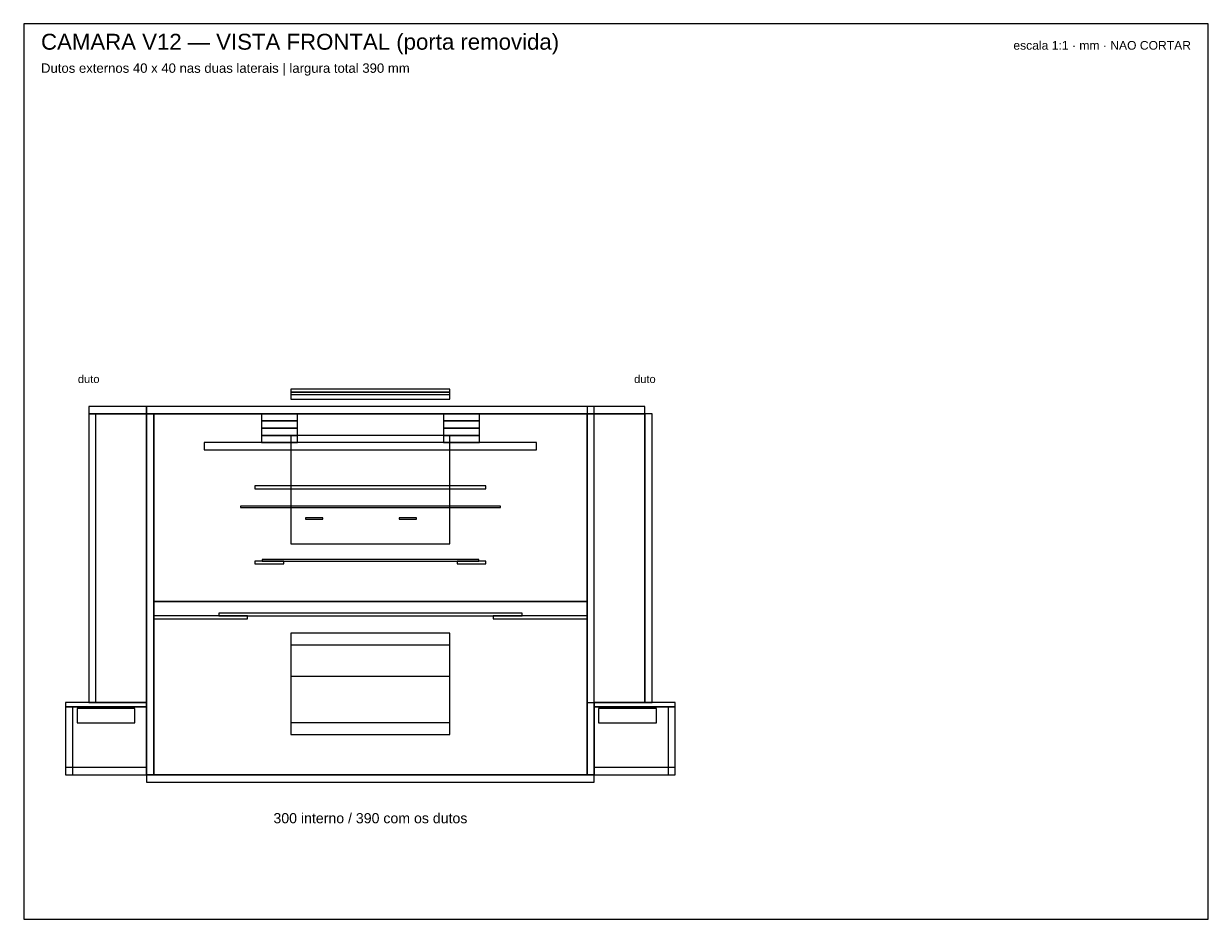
# Model space of a CAD drawing. Header units: millimetres. Extents: x 0 to 820, y 0 to 620.
import ezdxf
from ezdxf.enums import TextEntityAlignment as Align

# ---------------------------------------------------------------- set-up
doc = ezdxf.new("R2010")
doc.units = ezdxf.units.MM
for name, color, linetype in [('CORTE', 1, 'Continuous'), ('MOLDURA', 8, 'Continuous'), ('REF', 9, 'Continuous'), ('TEXTO', 7, 'Continuous')]:
    doc.layers.add(name, color=color, linetype=linetype)
doc.styles.add('ARIAL', font='arial.ttf')

msp = doc.modelspace()

# ---------------------------------------------------------------- linework, layer by layer
at = {"layer": 'CORTE'}
for points in [[(185, 365), (295, 365), (295, 367), (185, 367)], [(185, 360), (295, 360), (295, 365), (185, 365)], [(185, 360), (295, 360), (295, 363), (185, 363)], [(185, 360), (295, 360), (295, 363), (185, 363)], [(45, 350), (85, 350), (85, 355), (45, 355)], [(85, 350), (395, 350), (395, 355), (85, 355)], [(390, 350), (430, 350), (430, 355), (390, 355)], [(45, 150), (50, 150), (50, 350), (45, 350)], [(45, 150), (85, 150), (85, 350), (45, 350)], [(45, 150), (85, 150), (85, 350), (45, 350)], [(85, 100), (90, 100), (90, 350), (85, 350)], [(90, 220), (390, 220), (390, 350), (90, 350)], [(90, 100), (390, 100), (390, 350), (90, 350)], [(90, 100), (390, 100), (390, 350), (90, 350)], [(164.5, 345), (189.5, 345), (189.5, 350), (164.5, 350)], [(164.5, 345), (189.5, 345), (189.5, 350), (164.5, 350)], [(164.5, 340), (189.5, 340), (189.5, 345), (164.5, 345)], [(164.5, 340), (189.5, 340), (189.5, 345), (164.5, 345)], [(290.5, 345), (315.5, 345), (315.5, 350), (290.5, 350)], [(290.5, 345), (315.5, 345), (315.5, 350), (290.5, 350)], [(290.5, 340), (315.5, 340), (315.5, 345), (290.5, 345)], [(290.5, 340), (315.5, 340), (315.5, 345), (290.5, 345)], [(390, 100), (395, 100), (395, 350), (390, 350)], [(390, 150), (430, 150), (430, 350), (390, 350)], [(390, 150), (430, 150), (430, 350), (390, 350)], [(430, 150), (435, 150), (435, 350), (430, 350)], [(164.5, 335), (189.5, 335), (189.5, 340), (164.5, 340)], [(164.5, 335), (189.5, 335), (189.5, 340), (164.5, 340)], [(290.5, 335), (315.5, 335), (315.5, 340), (290.5, 340)], [(290.5, 335), (315.5, 335), (315.5, 340), (290.5, 340)], [(125, 325), (355, 325), (355, 330), (125, 330)], [(164.5, 330), (189.5, 330), (189.5, 335), (164.5, 335)], [(164.5, 330), (189.5, 330), (189.5, 335), (164.5, 335)], [(290.5, 330), (315.5, 330), (315.5, 335), (290.5, 335)], [(290.5, 330), (315.5, 330), (315.5, 335), (290.5, 335)], [(160, 298), (320, 298), (320, 300), (160, 300)], [(150, 285), (330, 285), (330, 286), (150, 286)], [(195, 277), (207, 277), (207, 278), (195, 278)], [(260, 277), (272, 277), (272, 278), (260, 278)], [(160, 246), (180, 246), (180, 248), (160, 248)], [(165, 248), (315, 248), (315, 249), (165, 249)], [(300, 246), (320, 246), (320, 248), (300, 248)], [(90, 100), (390, 100), (390, 220), (90, 220)], [(90, 208), (155, 208), (155, 210), (90, 210)], [(90, 208), (155, 208), (155, 210), (90, 210)], [(135, 210), (345, 210), (345, 212), (135, 212)], [(325, 208), (390, 208), (390, 210), (325, 210)], [(325, 208), (390, 208), (390, 210), (325, 210)], [(185, 128), (295, 128), (295, 198), (185, 198)], [(185, 190), (295, 190), (295, 198), (185, 198)], [(185, 128), (295, 128), (295, 168), (185, 168)], [(29, 147), (85, 147), (85, 150), (29, 150)], [(395, 147), (451, 147), (451, 150), (395, 150)], [(29, 100), (34, 100), (34, 147), (29, 147)], [(29, 100), (85, 100), (85, 147), (29, 147)], [(29, 100), (85, 100), (85, 147), (29, 147)], [(395, 100), (451, 100), (451, 147), (395, 147)], [(395, 100), (451, 100), (451, 147), (395, 147)], [(446, 100), (451, 100), (451, 147), (446, 147)], [(185, 128), (295, 128), (295, 136), (185, 136)], [(29, 100), (85, 100), (85, 105), (29, 105)], [(85, 95), (395, 95), (395, 100), (85, 100)], [(395, 100), (451, 100), (451, 105), (395, 105)]]:
    msp.add_lwpolyline(points, close=True, dxfattribs=at)
at = {"layer": 'MOLDURA'}
msp.add_lwpolyline([(0, 0), (820, 0), (820, 620), (0, 620)], close=True, dxfattribs=at)
at = {"layer": 'REF'}
for points in [[(185, 260), (295, 260), (295, 335), (185, 335)], [(37, 136), (77, 136), (77, 146), (37, 146)], [(398, 136), (438, 136), (438, 146), (398, 146)]]:
    msp.add_lwpolyline(points, close=True, dxfattribs=at)

# ---------------------------------------------------------------- texts
at = {"layer": 'TEXTO', "style": 'ARIAL'}
for s, height, p in [('CAMARA V12 — VISTA FRONTAL (porta removida)', 11, (12, 602)), ('Dutos externos 40 x 40 nas duas laterais | largura total 390 mm', 6.5, (12, 586))]:
    msp.add_text(s, height=height, dxfattribs=at).set_placement(p)
msp.add_text('escala 1:1 · mm · NAO CORTAR', height=6, dxfattribs=at).set_placement((808, 602), align=Align.RIGHT)
for s, height, p in [('duto', 5.5, (45, 374)), ('duto', 5.5, (430, 374)), ('300 interno / 390 com os dutos', 7, (240, 70))]:
    msp.add_text(s, height=height, dxfattribs=at).set_placement(p, align=Align.MIDDLE_CENTER)

doc.saveas('drawing.dxf')
